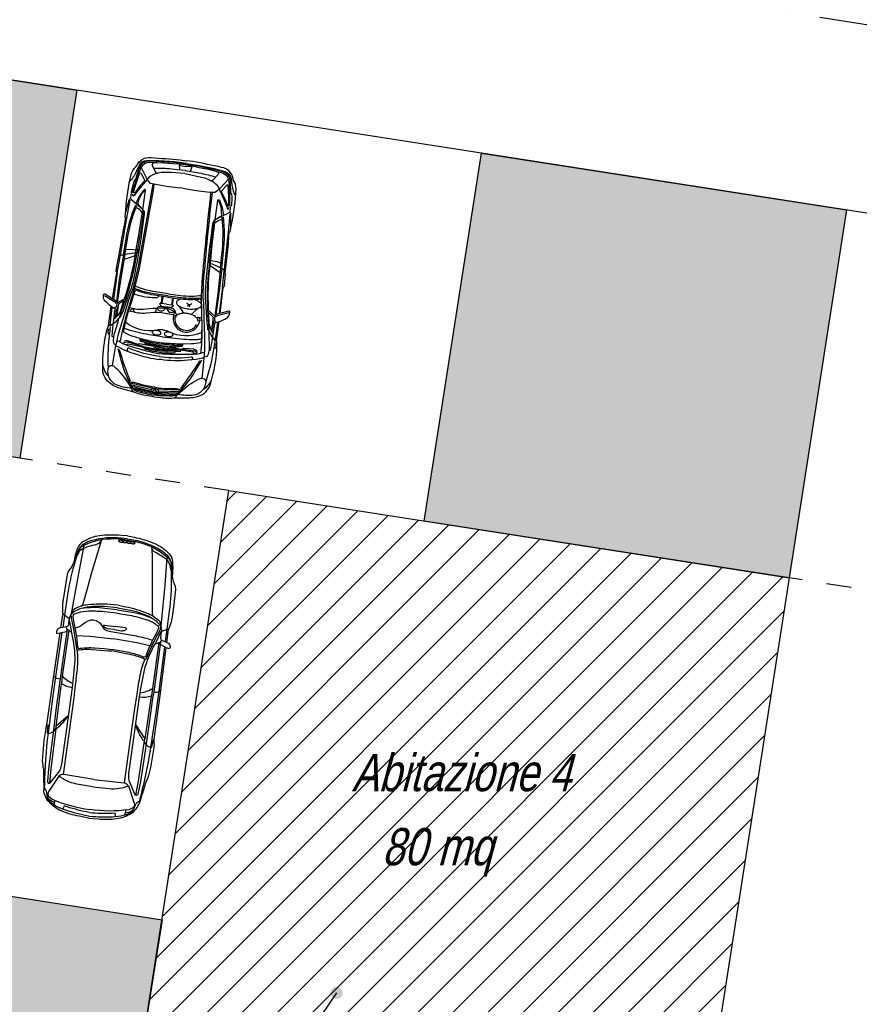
# Model space of a CAD drawing. Extents: x 662872 to 741672, y -776821 to -720021.
# Tile 3 of 13: x 679956 to 693489, y -748077 to -732211. Entities that reach past the tile are written whole.
import ezdxf

# ---------------------------------------------------------------- set-up
doc = ezdxf.new("R2010")
doc.units = 0
doc.header["$LTSCALE"] = 200
doc.linetypes.add('CADWORK_13', pattern=[4, 2, -2])
doc.linetypes.add('DASHDOT', pattern=[10, 5, -2.5, 0, -2.5])
doc.layers.get('0').update_dxf_attribs({"linetype": 'CONTINUOUS'})
doc.layers.add('Immagini elementi utilizzati', color=7, linetype='CONTINUOUS')
doc.layers.add('Planimetria', color=7, linetype='CONTINUOUS')
doc.styles.add('CADWORK6', font='UNIVERS')

# ---------------------------------------------------------------- blocks, each defined once
blk = doc.blocks.new('CDWK_EXTR_4')
at = {"lineweight": -2}
h = blk.add_hatch(color=0, dxfattribs=at)
edge = h.paths.add_edge_path()
edge.add_arc((0, 0), 0.5, 0, 360)

msp = doc.modelspace()

# ---------------------------------------------------------------- hatches: boundary and pattern name
at = {"layer": 'Immagini elementi utilizzati', "linetype": 'Continuous'}
for points in [[(674999, -732431), (680879, -733346), (679956, -739275), (674076, -738360)], [(687401, -734361), (693281, -735277), (692358, -741205), (686478, -740290)], [(678880, -746192), (682250, -746716), (681981, -748445), (691012, -749851), (687369, -773260), (674205, -776228)]]:
    msp.add_hatch(color=106, dxfattribs=at).paths.add_polyline_path(points)
h = msp.add_hatch(dxfattribs=at)
h.set_pattern_fill('ANSI31', color=9, scale=125.985042, style=0, pattern_type=2)
h.set_pattern_definition([(45, (0, 0), (282.84271, -282.84271), [])])
h.paths.add_polyline_path([(683327, -739800), (692358, -741205), (691012, -749851), (681981, -748445)])

# ---------------------------------------------------------------- linework, layer by layer
at = {"layer": 'Immagini elementi utilizzati', "color": 7, "linetype": 'Continuous', "lineweight": -3}
for p, q in [((736456, -741997), (663830, -730693)), ((685063, -747894), (683035, -750847))]:
    msp.add_line(p, q, dxfattribs=at)
at = {"layer": 'Immagini elementi utilizzati', "color": 16}
for p, q in [((681740, -735097), (681758, -735014)), ((683349, -735319), (683354, -735234)), ((681616, -736082), (681837, -736005)), ((681530, -736289), (681575, -736030)), ((683201, -736301), (683010, -736167)), ((681530, -736289), (681467, -736712)), ((683227, -736524), (683254, -736262)), ((683227, -736524), (683173, -736948)), ((682249, -736671), (682234, -736782)), ((682264, -736673), (682249, -736785)), ((682417, -736694), (682401, -736806)), ((682432, -736696), (682416, -736808)), ((682677, -736798), (682663, -736836)), ((682687, -736800), (682691, -736840)), ((681390, -737145), (681433, -736832)), ((681503, -737015), (681516, -736882)), ((681813, -736924), (681707, -736908)), ((682156, -736858), (682146, -736925)), ((682451, -736894), (682452, -736905)), ((682603, -736942), (682524, -736824)), ((682720, -736961), (682832, -736860)), ((682889, -737061), (682827, -737051)), ((683057, -737230), (683080, -737098)), ((683130, -737386), (683173, -737073)), ((682060, -737452), (682066, -737413)), ((682140, -737469), (682143, -737450)), ((682155, -737543), (682153, -737558)), ((682170, -737503), (682169, -737527)), ((682200, -737462), (682196, -737482)), ((682209, -737510), (682206, -737531)), ((682250, -737518), (682247, -737537)), ((682298, -737519), (682295, -737537)), ((682327, -737558), (682325, -737578)), ((682523, -737464), (682363, -737481)), ((682487, -737552), (682493, -737531)), ((682760, -737545), (682746, -737568)), ((682075, -738175), (681745, -738094)), ((682075, -738200), (681762, -738123)), ((682184, -738215), (682506, -738226)), ((682191, -738191), (682531, -738202)), ((680619, -742009), (680650, -741801)), ((680754, -741865), (680649, -741783)), ((682239, -742070), (682363, -742020)), ((682329, -742245), (682356, -742037)), ((680746, -743417), (680541, -743599)), ((681825, -743567), (681973, -743797)), ((680654, -744935), (680677, -744881)), ((681501, -745052), (681494, -744994))]:
    msp.add_line(p, q, dxfattribs=at)
at = {"layer": 'Immagini elementi utilizzati', "color": 7, "linetype": 'CADWORK_13', "lineweight": -3}
for p, q in [((683327, -739800), (679956, -739275)), ((695729, -741730), (692358, -741205))]:
    msp.add_line(p, q, dxfattribs=at)
at = {"layer": 'Immagini elementi utilizzati', "color": 106, "linetype": 'Continuous', "lineweight": -3}
for points in [[(674999, -732431), (680879, -733346), (679956, -739275), (674076, -738360)], [(687401, -734361), (693281, -735277), (692358, -741205), (686478, -740290)], [(678880, -746192), (682250, -746716), (681981, -748445), (691012, -749851), (687369, -773260), (674205, -776228)]]:
    msp.add_lwpolyline(points, close=True, dxfattribs=at)
at = {"layer": 'Immagini elementi utilizzati', "color": 16}
for points in [[(681454, -736704), (681520, -736287, -0.22672), (681509, -736255), (681541, -736073), (681550, -736059), (681597, -735778, -0.014239), (681669, -735411), (681658, -735392), (681666, -735278, -0.04107), (681753, -734706, -0.162149), (681829, -734584), (681843, -734560, -0.330988), (682071, -734433, -0.002712), (682542, -734468), (682645, -734483)], [(682639, -734527), (682453, -734504), (682202, -734484), (682001, -734484, 0.308355), (681874, -734570), (681833, -734662, -0.086012), (681728, -734820)], [(682637, -734539), (682436, -734513), (682052, -734491, 0.3608), (681872, -734625), (681821, -734785), (681804, -734796), (681783, -734859), (681752, -734983, 0.981836), (681775, -734991), (681793, -734938), (681821, -734838), (681821, -734793)], [(682636, -734551), (682532, -734538), (682419, -734534), (682290, -734521), (682165, -734517), (682051, -734514, 0.282627), (681909, -734595), (681882, -734664, 0.022279), (681827, -734831)], [(682166, -734519), (682118, -734523, 0.616913), (682094, -734560), (682156, -734682), (682184, -734683)], [(682636, -734551), (682739, -734567), (682849, -734593), (682976, -734615), (683097, -734646), (683208, -734674, -0.282627), (683323, -734791), (683330, -734865, -0.022279), (683338, -735040)], [(682637, -734539), (682838, -734568), (683214, -734652, -0.3608), (683350, -734830), (683356, -734997), (683370, -735013), (683373, -735079), (683368, -735206, -0.981836), (683344, -735208), (683341, -735152), (683341, -735048), (683354, -735005)], [(682639, -734527), (682824, -734556), (683071, -734604), (683265, -734659, -0.308355), (683364, -734776), (683378, -734876, 0.086012), (683436, -735056)], [(683188, -736944), (683238, -736525, 0.22672), (683257, -736497), (683276, -736313), (683270, -736297), (683302, -736014, 0.014239), (683332, -735641), (683348, -735626), (683372, -735514, 0.04107), (683443, -734940, 0.162149), (683403, -734802), (683396, -734774, 0.330988), (683211, -734591, 0.002712), (682749, -734496), (682645, -734483)], [(682616, -734691), (682390, -734674, 0.059425), (682184, -734683, 0.154561), (682030, -734761), (681860, -734964), (681817, -735025, -0.069012), (681791, -735052, -0.66842), (681784, -735049), (681782, -735022)], [(681794, -734987), (681813, -734922), (681835, -734852), (681888, -734689, -0.639025), (681914, -734689), (681966, -734791, -0.282363), (681964, -734815), (681883, -734907), (681815, -734997, -0.924475), (681794, -734987)], [(682623, -734643), (682493, -734629), (682364, -734616, 0.035043), (682119, -734608)], [(682616, -734691), (682838, -734736, -0.059425), (683034, -734800, -0.154561), (683162, -734917), (683270, -735159), (683295, -735229, 0.069012), (683312, -735263, 0.66842), (683320, -735261), (683329, -735236)], [(682623, -734643), (682752, -734665), (682879, -734687, -0.035043), (683117, -734747)], [(683096, -734648), (683141, -734665, -0.616913), (683154, -734707), (683061, -734807), (683034, -734800)], [(681450, -737789), (681482, -737591), (681508, -737461, -0.034648), (681625, -737029), (681694, -736802, -0.019919), (681797, -736505), (681847, -736302, 0.006263), (682105, -734861)], [(681577, -737410, -0.028575), (681668, -737012), (681818, -736513), (681818, -736513), (681868, -736310, 0.006263), (682126, -734870)], [(683327, -735199), (683326, -735131), (683325, -735058), (683318, -734887, 0.639025), (683293, -734880), (683215, -734964, 0.282363), (683210, -734988), (683263, -735098), (683304, -735203, 0.924475), (683327, -735199)], [(681939, -735275), (681985, -734964, 0.816662), (681961, -734952, 0.079713), (681835, -735162)], [(681935, -735263), (681859, -735180), (681876, -735125, -0.114265), (681968, -734967, -0.424137), (681985, -734966)], [(682878, -737590, 0.028575), (682899, -737182), (682889, -736661), (682889, -736661), (682896, -736453, -0.006263), (683039, -734996)], [(682897, -737989), (682920, -737790), (682931, -737658, 0.034648), (682935, -737210), (682931, -736974, 0.019919), (682912, -736659), (682919, -736450, -0.006263), (683062, -734994)], [(681669, -735312), (681723, -735113, -0.646794), (681759, -735107), (681799, -735145), (681842, -735182), (681939, -735275, -0.246959), (681964, -735346), (681926, -735617, -0.017573), (681791, -736394, -0.037439), (681734, -736588), (681623, -736901), (681589, -736984, -0.157898), (681549, -737033), (681535, -737041), (681499, -737086), (681418, -737146), (681390, -737145)], [(681627, -736001), (681670, -735737, -0.058853), (681826, -735192)], [(681649, -735997), (681686, -735778, -0.048686), (681842, -735204)], [(683109, -735437), (683149, -735125, -0.816662), (683176, -735120, -0.079713), (683240, -735357)], [(683117, -735427), (683212, -735367), (683211, -735309, 0.114265), (683165, -735132, 0.424137), (683149, -735127)], [(681954, -735294), (681946, -735350, -0.013087), (681850, -735930), (681842, -735974), (681811, -736143, -0.042666), (681637, -736784), (681593, -736913, -0.004809), (681545, -737050), (681537, -737084), (681480, -737273), (681467, -737314, -0.873881), (681445, -737309), (681459, -737174), (681472, -737050), (681492, -736893)], [(681945, -735337), (681909, -735293, 0.1387), (681829, -735236)], [(683360, -735546), (683362, -735340, 0.646794), (683328, -735324), (683280, -735350), (683228, -735374), (683109, -735437, 0.246959), (683066, -735499), (683029, -735770, 0.017573), (682948, -736554, 0.037439), (682950, -736756), (682972, -737088), (682982, -737176, 0.157898), (683008, -737235), (683019, -737247), (683041, -737299), (683103, -737379), (683130, -737386)], [(683212, -736220), (683242, -735955, 0.058853), (683240, -735388)], [(683090, -735451), (683082, -735507, 0.013087), (683017, -736091), (683013, -736136), (682996, -736307, 0.042666), (682990, -736971), (682998, -737107, 0.004809), (683007, -737252), (683005, -737287), (683009, -737484), (683010, -737528, 0.873881), (683033, -737529), (683056, -737395), (683077, -737272), (683100, -737115)], [(683087, -735496), (683134, -735462, -0.1387), (683226, -735429)], [(683192, -736211), (683216, -735990, 0.048686), (683222, -735395)], [(681649, -735997), (681579, -736409), (681525, -736773), (681646, -736709), (681682, -736596, 0.040731), (681825, -735974)], [(683192, -736211), (683148, -736626), (683101, -736991), (683002, -736897), (682998, -736778, -0.040731), (683029, -736140)], [(681541, -736838), (681506, -736899), (681493, -736874), (681432, -736831, -0.050887), (681336, -736748, -0.243146), (681307, -736648, -0.147776), (681314, -736634, -0.339074), (681335, -736631), (681529, -736750)], [(681322, -736658), (681489, -736756), (681505, -736778), (681525, -736773), (681519, -736819, -0.360118), (681476, -736858)], [(682340, -736685), (682161, -736658, -0.051248), (681863, -736581, -0.034309), (681850, -736575, 0.416014), (681813, -736584), (681795, -736632), (681735, -736818, 0.024249), (681627, -737220, 0.313213), (681637, -737246, 0.075975), (681764, -737303), (681892, -737341, 0.035977), (682239, -737417)], [(681796, -736629), (681882, -736653, 0.074658), (682160, -736687, 0.235772), (682203, -736664)], [(682344, -736661), (682131, -736629, -0.052833), (681809, -736544)], [(682348, -736628), (682147, -736598, -0.066321), (681820, -736505)], [(682344, -736661), (682557, -736688, 0.052833), (682890, -736693)], [(682348, -736628), (682550, -736654, 0.066321), (682890, -736653)], [(681487, -737032), (681519, -736999, 0.124086), (681591, -736876), (681636, -736743), (681547, -736791), (681519, -736999)], [(682325, -736795), (682234, -736782), (682226, -736781, 0.576839), (682215, -736793, 0.22686), (682244, -736827, 0.03832), (682318, -736844)], [(682340, -736685), (682520, -736707, 0.051248), (682828, -736714, 0.034309), (682842, -736712, -0.416014), (682876, -736731), (682880, -736782), (682887, -736977, -0.024249), (682882, -737394, -0.313213), (682864, -737416, -0.075975), (682727, -737436), (682593, -737438, -0.035977), (682239, -737417)], [(682325, -736795), (682416, -736808), (682424, -736809, -0.576839), (682431, -736823, -0.22686), (682394, -736848, -0.03832), (682318, -736844)], [(681724, -736851), (681800, -736866, 0.082544), (682001, -736873), (682103, -736862), (682156, -736858), (682208, -736853, -0.165536), (682444, -736912), (682458, -736899), (682464, -736925, 0.348895), (682510, -736962)], [(681800, -736866), (681793, -736880, 0.4636), (681813, -736924), (681868, -736933, 0.072747), (681998, -736935, -0.114675), (682481, -736981)], [(682318, -736844), (682241, -736833, 0.105933), (682197, -736836, 0.260779), (682177, -736856)], [(682318, -736844), (682396, -736855, -0.105933), (682437, -736870, -0.260779), (682451, -736894)], [(682444, -736912), (682430, -737012, 0.981428), (682858, -737056)], [(682463, -736977), (682456, -737018, 0.789163), (682807, -737124)], [(683068, -737250), (683045, -737210, -0.124086), (683009, -737073), (683002, -736932), (683074, -737003), (683046, -737210)], [(683068, -737049), (683085, -737118), (683105, -737097), (683175, -737073, 0.050887), (683290, -737019, 0.243146), (683345, -736930, 0.147776), (683342, -736915, 0.339074), (683322, -736906), (683104, -736968)], [(683327, -736935), (683140, -736984), (683119, -737001), (683101, -736991), (683094, -737037, 0.360118), (683125, -737086)], [(682119, -738287), (682014, -738271, -0.053389), (681782, -738210), (681720, -738191), (681585, -738154, -0.097002), (681398, -738060, -0.24515), (681296, -737820), (681299, -737665, -0.064393), (681374, -737180, -0.080265), (681390, -737145)], [(681413, -737167), (681394, -737354, 0.039854), (681382, -737822)], [(682253, -737319), (682043, -737287, -0.037908), (681694, -737206, -0.084346), (681636, -737177)], [(682267, -737211), (682257, -737209, 0.067236), (682176, -737209)], [(682267, -737211), (682278, -737213, -0.067236), (682356, -737234)], [(681467, -737314), (681463, -737392, 0.353838), (681510, -737452)], [(681522, -737391), (681552, -737385), (681563, -737398), (681577, -737410), (681600, -737421, 0.034872), (681718, -737467, 0.020175), (682166, -737587), (682214, -737595)], [(681641, -737440), (681640, -737411), (681649, -737394, -0.451847), (681691, -737383), (681876, -737447), (681887, -737427), (682289, -737503)], [(681897, -737374), (681900, -737354, 0.051599), (682580, -737444), (682578, -737459)], [(681983, -737415), (682209, -737457), (682330, -737470), (682404, -737495), (682576, -737474), (682578, -737459), (682523, -737464, -0.059716), (681897, -737374), (681906, -737391), (681983, -737415)], [(682119, -738287), (682224, -738300, 0.053389), (682464, -738304), (682528, -738303), (682668, -738304, 0.097002), (682874, -738264, 0.24515), (683037, -738061), (683076, -737911, 0.064393), (683136, -737424, 0.080265), (683130, -737386)], [(682253, -737319), (682463, -737345, 0.037908), (682821, -737362, 0.084346), (682884, -737349)], [(683101, -737401), (683069, -737586, -0.039854), (682954, -738040)], [(681506, -737469), (681539, -737480), (681623, -737524), (681749, -737572, 0.059318), (682173, -737681), (682202, -737685)], [(681540, -737512), (681593, -737709, 0.048096), (681731, -738073)], [(682209, -737636), (682113, -737621, -0.064407), (681713, -737505, 0.674352), (681687, -737529), (681699, -737553)], [(682935, -737587), (682908, -737573), (682895, -737582), (682878, -737590), (682852, -737595, -0.034872), (682727, -737607, -0.020175), (682263, -737600), (682214, -737595)], [(682746, -737568), (682785, -737596), (682804, -737585, 0.572794), (682804, -737540), (682764, -737519), (682607, -737508, 0.200185), (682577, -737518)], [(683010, -737528), (682993, -737603, -0.353838), (682931, -737648)], [(682930, -737666), (682895, -737667), (682802, -737687), (682669, -737700, -0.059318), (682231, -737689), (682202, -737685)], [(682209, -737636), (682305, -737648, 0.064407), (682721, -737645, -0.674352), (682740, -737674), (682722, -737695)], [(682886, -737699), (682781, -737874, -0.048096), (682550, -738186)], [(681782, -738210), (681756, -738145), (681699, -738053, 0.081397), (681479, -737802, 0.568384), (681376, -737839, 0.355083), (681510, -738090, 0.089347), (681756, -738145)], [(682140, -738134), (682088, -738127, -0.042178), (681874, -738079, 0.022129), (681802, -738059, 0.109018), (681757, -738059, 0.433469), (681741, -738087), (681771, -738139, 0.086224), (681802, -738176, 0.141891), (681876, -738209), (682055, -738253), (682122, -738264)], [(682464, -738304), (682506, -738248), (682586, -738176, -0.081397), (682866, -737994, -0.568384), (682955, -738057, -0.355083), (682758, -738262, -0.089347), (682506, -738248)], [(682124, -738245), (682088, -738239, -0.031426), (681791, -738165)], [(682140, -738134), (682192, -738141, 0.042178), (682410, -738153, -0.022129), (682485, -738154, -0.109018), (682528, -738166, -0.433469), (682536, -738197), (682493, -738239, -0.086224), (682454, -738266, -0.141891), (682373, -738278), (682189, -738271), (682122, -738264)], [(682124, -738245), (682161, -738249, 0.031426), (682467, -738259)], [(681689, -740576), (681584, -740565, 0.093873), (681120, -740605, 0.061761), (680997, -740656, 0.16816), (680899, -740769), (680827, -740955, -0.099341), (680736, -741101), (680721, -741150), (680660, -741523, 0.012375), (680650, -741595, 0.022457), (680645, -741676, 0.032661), (680650, -741801)], [(681695, -740529), (681590, -740521, 0.052531), (681245, -740528, 0.110901), (680973, -740626, 0.158916), (680890, -740727, 0.053011), (680827, -740955)], [(681686, -740598), (681546, -740579), (681421, -740580, 0.127442), (680948, -740709, 0.141213), (680899, -740769), (680869, -740876), (680833, -740994)], [(680869, -740876), (680907, -740800, -0.184882), (680989, -740726, -0.036467), (681212, -740659, 0.239922), (681273, -740594)], [(681273, -740594), (681214, -740785), (681111, -741142), (681058, -741325), (680995, -741555), (680976, -741625, -0.229132), (680943, -741664)], [(681686, -740598), (681826, -740617), (681946, -740653, -0.127442), (682366, -740905, -0.141213), (682397, -740976), (682397, -741087), (682399, -741210)], [(681689, -740576), (681793, -740594, -0.093873), (682229, -740758, -0.061761), (682333, -740841, -0.16816), (682397, -740976), (682415, -741175, 0.099341), (682464, -741340), (682465, -741391), (682422, -741767, -0.012375), (682412, -741839, -0.022457), (682396, -741918, -0.032661), (682356, -742037)], [(681695, -740529), (681799, -740550, -0.052531), (682129, -740650, -0.110901), (682365, -740818, -0.158916), (682417, -740938, -0.053011), (682415, -741175)], [(682085, -740706), (682090, -740906), (682091, -741277), (682093, -741468), (682091, -741707), (682090, -741779, 0.229132), (682112, -741825)], [(682397, -741087), (682380, -741004, 0.184882), (682322, -740911, 0.036467), (682125, -740785, -0.239922), (682085, -740706)], [(680833, -740994, 0.035751), (680720, -741512), (680678, -741805), (680649, -742005)], [(682399, -741210, -0.035751), (682367, -741740), (682329, -742034), (682302, -742233)], [(681541, -741645), (681413, -741635, 0.047399), (681057, -741640, 0.082248), (680855, -741697, 0.253559), (680783, -741795, 0.112818), (680754, -741865)], [(681535, -741689), (681323, -741669, 0.086183), (680949, -741699, 0.13742), (680783, -741795), (680784, -741855), (680801, -741928, -0.030987), (680870, -742353, 0.377705), (680887, -742368, -0.06444), (681120, -742359), (681389, -742379), (681439, -742384)], [(681530, -741723), (681331, -741697, 0.066746), (680949, -741699)], [(681535, -741689), (681744, -741728, -0.086183), (682096, -741858, -0.13742), (682230, -741995), (682213, -742053), (682177, -742118, 0.030987), (681995, -742508, -0.377705), (681974, -742519, 0.06444), (681752, -742446), (681488, -742393), (681439, -742384)], [(681530, -741723), (681729, -741752, -0.066746), (682096, -741858)], [(681541, -741645), (681667, -741670, -0.047399), (682008, -741772, -0.082248), (682187, -741882, -0.253559), (682230, -741995, -0.112818), (682239, -742070)], [(680795, -742089), (680775, -741966), (680754, -741865), (680751, -741874), (680741, -741961, -0.332224), (680708, -741996)], [(681523, -741773), (681323, -741753, 0.0385), (681028, -741746, 0.086865), (680839, -741789, 0.365613), (680813, -741841, -0.069047), (680816, -741873, -0.044014), (680888, -742319, 0.419626), (680932, -742339, -0.043394), (681160, -742332), (681319, -742345), (681442, -742360)], [(682096, -742214, 0.036485), (681998, -742184, 0.016286), (681743, -742128), (681426, -742075), (681381, -742066, -0.22351), (681313, -742017), (681289, -741982, 0.519057), (680981, -741954, -0.105865), (680848, -742016)], [(681523, -741773), (681722, -741808, -0.0385), (682008, -741881, -0.086865), (682178, -741975, -0.365613), (682189, -742031, 0.069047), (682177, -742061, 0.044014), (681987, -742471, -0.419626), (681939, -742478, 0.043394), (681721, -742410), (681565, -742379), (681442, -742360)], [(680708, -741996), (680619, -742009, 0.192693), (680560, -742043, 0.305977), (680556, -742100), (680604, -742093), (680715, -742069), (680720, -742035), (680708, -741996)], [(681486, -742040), (681374, -742026, -0.147195), (681327, -742003), (681309, -741985, -0.682523), (681322, -741966), (681493, -741992)], [(681486, -742040), (681598, -742057, 0.147195), (681650, -742048), (681673, -742035, 0.682523), (681665, -742013), (681493, -741992)], [(680637, -742086), (680532, -742803), (680484, -743145), (680414, -743709, 0.026737), (680354, -744551, -0.073435), (680343, -744621)], [(680806, -742973, 0.013563), (680848, -742538, 0.069139), (680795, -742089)], [(682138, -742275), (682192, -742162), (682239, -742070), (682239, -742079), (682225, -742166, 0.332224), (682248, -742209)], [(682248, -742209), (682329, -742245, -0.192693), (682377, -742295, -0.305977), (682366, -742350), (682321, -742331), (682221, -742277), (682226, -742244), (682248, -742209)], [(680851, -742979, 0.004609), (680886, -742672, 0.051135), (680887, -742368)], [(682292, -742315), (682198, -743034), (682151, -743376), (682065, -743937, -0.026737), (681894, -744764, 0.073435), (681886, -744835)], [(681888, -743122, -0.013563), (681966, -742692, -0.069139), (682138, -742275)], [(681843, -743116, -0.004609), (681892, -742811, -0.051135), (681974, -742519)], [(680595, -742943), (680546, -743295), (680483, -743787), (680419, -744283), (680406, -744487, 0.780516), (680454, -744503), (680567, -744363, 0.12657), (680637, -744207), (680711, -743675), (680806, -742973)], [(682099, -743151), (682050, -743503), (681978, -743993), (681904, -744488), (681862, -744689, -0.780516), (681811, -744691), (681741, -744526, -0.12657), (681715, -744356), (681789, -743824), (681888, -743122)], [(680540, -743634), (680557, -743631, 0.060286), (680744, -743428)], [(680376, -743634, 0.035425), (680321, -744154, 0.036728), (680338, -744284), (680338, -744452), (680338, -744452, -0.032956), (680343, -744621)], [(680394, -743573), (680410, -743579), (680401, -743696, 0.469917), (680419, -743714, 0.240198), (680540, -743634)], [(681965, -743831), (681949, -743824, -0.060286), (681824, -743577)], [(682123, -743876, -0.035425), (682034, -744391, -0.036728), (681982, -744512), (681937, -744674), (681937, -744674, 0.032956), (681886, -744835)], [(682122, -743812), (682105, -743813), (682081, -743929, -0.469917), (682059, -743941, -0.240198), (681965, -743831)], [(681152, -744456), (680670, -744375, 0.239865), (680589, -744401), (680425, -744644, 0.294448), (680423, -744726), (680480, -744771, 0.07377), (681086, -744937)], [(681136, -744573), (680876, -744528, -0.122714), (680589, -744401)], [(680518, -744868), (680516, -744827), (680467, -744806, -0.278138), (680400, -744712), (680396, -744664, 0.257439), (680344, -744589)], [(681152, -744456), (681638, -744509, -0.239865), (681709, -744556), (681801, -744835, -0.294448), (681781, -744914), (681714, -744942, -0.07377), (681086, -744937)], [(681136, -744573), (681398, -744600, 0.122714), (681709, -744556)], [(681066, -745076), (680915, -745048, -0.054292), (680628, -744961, -0.109797), (680429, -744818, -0.160651), (680343, -744621)], [(681071, -745045), (681013, -745033, -0.032561), (680654, -744935, -0.145096), (680374, -744735)], [(681079, -744987), (681035, -744978, -0.032561), (680677, -744881)], [(681066, -745076), (681220, -745090, 0.054292), (681519, -745084, 0.109797), (681750, -745001, 0.160651), (681886, -744835)], [(681651, -745025), (681663, -744986), (681717, -744979, 0.278138), (681806, -744907), (681824, -744862, -0.257439), (681894, -744803)], [(681071, -745045), (681130, -745049, 0.032561), (681501, -745052, 0.145096), (681825, -744936)], [(681079, -744987), (681123, -744990, 0.032561), (681494, -744994)]]:
    msp.add_lwpolyline(points, format="xyb", dxfattribs=at)
for points in [[(682584, -734926), (682493, -734918), (682324, -734898), (682148, -734869), (682065, -734850), (682033, -734811), (681998, -734758), (681921, -734600), (681893, -734576)], [(682536, -734634), (682531, -734546), (682550, -734561), (682632, -734576)], [(682709, -734658), (682738, -734575), (682715, -734584), (682632, -734576)], [(682584, -734926), (682673, -734943), (682842, -734969), (683019, -734989), (683104, -734993), (683145, -734965), (683193, -734923), (683310, -734792), (683344, -734776)], [(681579, -736007), (681653, -735597), (681682, -735408), (681737, -735121)], [(681825, -735974), (681876, -735676), (681939, -735275)], [(683257, -736239), (683298, -735824), (683321, -735635), (683346, -735343)], [(683029, -736140), (683061, -735840), (683109, -735437)], [(681627, -736001), (681561, -736401), (681514, -736741)], [(681882, -735906), (681843, -735974), (681796, -735974), (681620, -736002), (681556, -736028)], [(681852, -735923), (681734, -735917), (681641, -735919)], [(682993, -736059), (683012, -736136), (683057, -736148), (683219, -736223), (683274, -736265)], [(683018, -736084), (683132, -736110), (683221, -736138)], [(683212, -736220), (683167, -736623), (683120, -736963)], [(682561, -736712), (682543, -736716), (682528, -736722), (682515, -736728), (682503, -736735), (682495, -736743), (682488, -736751), (682484, -736760), (682483, -736769), (682484, -736779), (682487, -736788), (682494, -736798), (682502, -736807), (682513, -736817), (682526, -736826), (682541, -736834), (682558, -736842), (682577, -736849), (682597, -736856), (682618, -736861), (682640, -736866), (682662, -736870), (682685, -736872), (682708, -736874), (682730, -736875), (682752, -736874), (682773, -736873), (682793, -736870), (682811, -736866), (682828, -736862), (682843, -736856), (682856, -736849), (682867, -736842), (682875, -736834), (682881, -736826)], [(682649, -736774), (682650, -736779), (682653, -736784), (682658, -736789), (682664, -736793), (682671, -736796), (682679, -736799), (682687, -736800), (682695, -736801), (682703, -736800), (682710, -736799), (682717, -736796), (682722, -736793), (682727, -736789), (682730, -736784)], [(682880, -736789), (682875, -736782), (682869, -736775), (682862, -736768), (682854, -736762), (682845, -736755), (682834, -736749), (682823, -736743), (682810, -736737), (682797, -736732), (682783, -736727), (682768, -736722), (682753, -736718)], [(681416, -737140), (681430, -736990), (681449, -736857)], [(682827, -737069), (682828, -737058), (682826, -737047), (682822, -737036), (682816, -737025), (682808, -737014), (682797, -737004), (682785, -736994), (682771, -736984), (682755, -736976), (682738, -736968), (682720, -736961), (682701, -736955), (682682, -736950), (682661, -736946), (682641, -736944), (682621, -736942), (682601, -736942), (682582, -736943), (682563, -736946), (682545, -736949), (682529, -736954), (682514, -736959), (682501, -736966), (682490, -736974), (682481, -736982), (682474, -736992), (682469, -737001), (682466, -737012)], [(682809, -737014), (682830, -737003), (682888, -737011)], [(683107, -737374), (683133, -737225), (683152, -737093)], [(681410, -737201), (681396, -737200), (681382, -737206), (681376, -737257), (681386, -737271), (681402, -737273)], [(682167, -737219), (682155, -737217), (682144, -737217), (682133, -737218), (682123, -737220), (682114, -737223), (682106, -737226), (682100, -737231), (682095, -737236), (682093, -737241), (682092, -737247), (682093, -737253), (682096, -737259), (682101, -737265), (682107, -737271), (682115, -737276), (682125, -737280), (682135, -737284), (682146, -737287), (682157, -737289)], [(682157, -737289), (682169, -737290), (682180, -737290), (682191, -737290), (682201, -737288), (682210, -737285), (682218, -737281), (682224, -737277), (682229, -737272), (682232, -737266), (682232, -737261), (682231, -737255), (682228, -737249), (682224, -737243), (682217, -737237), (682209, -737232), (682200, -737227), (682190, -737224), (682179, -737221), (682167, -737219)], [(682362, -737245), (682350, -737244), (682339, -737244), (682328, -737245), (682318, -737247), (682309, -737250), (682301, -737253), (682295, -737258), (682290, -737263), (682288, -737268), (682287, -737274), (682288, -737280), (682291, -737286), (682296, -737292), (682302, -737298), (682310, -737303), (682320, -737307), (682330, -737311), (682341, -737314), (682352, -737316)], [(682352, -737316), (682364, -737317), (682375, -737317), (682386, -737317), (682396, -737315), (682405, -737312), (682413, -737308), (682419, -737304), (682424, -737299), (682427, -737293), (682427, -737288), (682426, -737282), (682423, -737276), (682419, -737270), (682412, -737264), (682404, -737259), (682395, -737254), (682385, -737251), (682374, -737248), (682362, -737245)], [(681640, -737411), (681699, -737404), (681916, -737465), (682055, -737499), (682122, -737508), (682124, -737495), (682250, -737518), (682287, -737516), (682289, -737503)], [(681669, -737451), (681703, -737432), (681914, -737480), (681966, -737502), (681970, -737517), (682115, -737552), (682153, -737558), (682241, -737574), (682325, -737578), (682426, -737581), (682461, -737573), (682461, -737551), (682487, -737552), (682552, -737553), (682554, -737539)], [(682746, -737568), (682554, -737539), (682289, -737503), (681979, -737433), (681983, -737415), (682063, -737433), (682143, -737450), (682200, -737462), (682404, -737495), (682534, -737515), (682577, -737518), (682742, -737541), (682778, -737549), (682804, -737576)], [(683096, -737434), (683109, -737437), (683121, -737447), (683113, -737497), (683099, -737508), (683083, -737506)], [(682446, -737524), (682445, -737534), (682401, -737538), (682247, -737537), (682121, -737520), (682074, -737512), (681978, -737488), (681916, -737465), (681914, -737480)], [(682467, -737527), (682461, -737551), (682327, -737558), (682220, -737554), (682155, -737543), (681966, -737502)], [(682287, -737516), (682298, -737519), (682359, -737526)], [(682114, -738155), (681766, -738073), (681743, -738070)], [(682109, -738225), (682013, -738204), (681776, -738147)], [(682137, -738156), (682126, -738155), (682116, -738155), (682106, -738157), (682097, -738159), (682089, -738163), (682082, -738167), (682077, -738172), (682073, -738178), (682072, -738184), (682072, -738190), (682073, -738197), (682077, -738203), (682082, -738209), (682089, -738215), (682097, -738220), (682106, -738224), (682116, -738227), (682127, -738229)], [(682137, -738156), (682115, -738191), (682084, -738210), (682129, -738212)], [(682127, -738229), (682137, -738229), (682148, -738229), (682157, -738228), (682167, -738225), (682175, -738222), (682181, -738218), (682187, -738213), (682190, -738207), (682192, -738201), (682192, -738194), (682190, -738188), (682186, -738181), (682181, -738175), (682174, -738170), (682166, -738165), (682157, -738161), (682147, -738158), (682137, -738156)], [(682137, -738156), (682148, -738196), (682173, -738223), (682129, -738212)], [(682145, -738229), (682243, -738236), (682486, -738245)], [(682159, -738162), (682516, -738177), (682539, -738180)], [(681589, -740600), (681587, -740600), (681586, -740599), (681585, -740599), (681584, -740599), (681583, -740599), (681582, -740599), (681581, -740599), (681580, -740599), (681579, -740599), (681578, -740599), (681577, -740599), (681576, -740599), (681575, -740599), (681574, -740599), (681573, -740599), (681572, -740599), (681571, -740599), (681570, -740599), (681569, -740599), (681568, -740599), (681567, -740599), (681567, -740599), (681566, -740599), (681565, -740599), (681564, -740599), (681563, -740599), (681562, -740600), (681561, -740600), (681561, -740600), (681560, -740600), (681559, -740600), (681558, -740600), (681558, -740601), (681557, -740601), (681556, -740601), (681556, -740601), (681555, -740601), (681554, -740602), (681554, -740602), (681553, -740602), (681553, -740602), (681552, -740603), (681552, -740603), (681551, -740603), (681551, -740604), (681550, -740604), (681550, -740604), (681550, -740605), (681549, -740605), (681549, -740605), (681549, -740606), (681549, -740606), (681548, -740606), (681548, -740607), (681548, -740607), (681548, -740607), (681548, -740608), (681548, -740608), (681548, -740608), (681548, -740609), (681548, -740609), (681548, -740610), (681548, -740610), (681548, -740610), (681548, -740611), (681548, -740611), (681548, -740611), (681548, -740612), (681549, -740612), (681549, -740613), (681549, -740613), (681550, -740613), (681550, -740614), (681550, -740614), (681551, -740615), (681551, -740615), (681551, -740615), (681552, -740616), (681552, -740616), (681553, -740617), (681553, -740617), (681554, -740617), (681555, -740618), (681555, -740618), (681556, -740619), (681557, -740619), (681557, -740619), (681558, -740620), (681559, -740620), (681559, -740620), (681560, -740621), (681561, -740621), (681562, -740621), (681562, -740622), (681563, -740622), (681564, -740622), (681565, -740623), (681566, -740623), (681567, -740623), (681568, -740624), (681569, -740624), (681570, -740624), (681571, -740625), (681571, -740625), (681572, -740625), (681573, -740625), (681574, -740626), (681575, -740626), (681576, -740626), (681577, -740626), (681578, -740626), (681579, -740627), (681581, -740627), (681582, -740627), (681583, -740627), (681584, -740627), (681585, -740627)], [(681585, -740627), (681586, -740628), (681587, -740628), (681588, -740628), (681589, -740628), (681590, -740628), (681591, -740628), (681592, -740628), (681593, -740628), (681594, -740628), (681595, -740628), (681596, -740628), (681597, -740628), (681598, -740628), (681599, -740628), (681600, -740628), (681601, -740628), (681602, -740628), (681603, -740628), (681604, -740628), (681605, -740628), (681606, -740628), (681607, -740628), (681608, -740628), (681608, -740628), (681609, -740628), (681610, -740628), (681611, -740628), (681612, -740627), (681613, -740627), (681613, -740627), (681614, -740627), (681615, -740627), (681616, -740627), (681616, -740626), (681617, -740626), (681618, -740626), (681618, -740626), (681619, -740625), (681619, -740625), (681620, -740625), (681620, -740625), (681621, -740624), (681621, -740624), (681622, -740624), (681622, -740624), (681623, -740623), (681623, -740623), (681623, -740623), (681624, -740622), (681624, -740622), (681624, -740622), (681625, -740621), (681625, -740621), (681625, -740621), (681625, -740620), (681625, -740620), (681625, -740620), (681625, -740619), (681626, -740619), (681626, -740618), (681626, -740618), (681626, -740618), (681625, -740617), (681625, -740617), (681625, -740616), (681625, -740616), (681625, -740616), (681625, -740615), (681624, -740615), (681624, -740614), (681624, -740614), (681624, -740614), (681623, -740613), (681623, -740613), (681623, -740612), (681622, -740612), (681622, -740612), (681621, -740611), (681621, -740611), (681620, -740610), (681620, -740610), (681619, -740610), (681619, -740609), (681618, -740609), (681617, -740609), (681617, -740608), (681616, -740608), (681615, -740607), (681615, -740607), (681614, -740607), (681613, -740606), (681612, -740606), (681612, -740606), (681611, -740605), (681610, -740605), (681609, -740605), (681608, -740604), (681607, -740604), (681606, -740604), (681605, -740603), (681605, -740603), (681604, -740603), (681603, -740603), (681602, -740602), (681601, -740602), (681600, -740602), (681599, -740602), (681598, -740601), (681597, -740601), (681596, -740601), (681595, -740601), (681594, -740601), (681593, -740600), (681592, -740600), (681591, -740600), (681590, -740600), (681589, -740600)], [(681653, -740609), (681652, -740609), (681651, -740608), (681650, -740608), (681649, -740608), (681648, -740608), (681647, -740608), (681646, -740608), (681645, -740608), (681644, -740608), (681643, -740608), (681642, -740608), (681641, -740608), (681640, -740608), (681639, -740608), (681638, -740608), (681637, -740608), (681636, -740608), (681635, -740608), (681634, -740608), (681633, -740608), (681632, -740608), (681631, -740608), (681630, -740608), (681630, -740608), (681629, -740608), (681628, -740608), (681627, -740609), (681626, -740609), (681625, -740609), (681625, -740609), (681624, -740609), (681623, -740609), (681623, -740610), (681622, -740610), (681621, -740610), (681621, -740610), (681620, -740610), (681619, -740611), (681619, -740611), (681618, -740611), (681618, -740611), (681617, -740612), (681617, -740612), (681616, -740612), (681616, -740613), (681615, -740613), (681615, -740613), (681615, -740614), (681614, -740614), (681614, -740614), (681614, -740614), (681613, -740615), (681613, -740615), (681613, -740616), (681613, -740616), (681613, -740616), (681613, -740617), (681613, -740617), (681613, -740617), (681612, -740618), (681612, -740618), (681613, -740618), (681613, -740619), (681613, -740619), (681613, -740620), (681613, -740620), (681613, -740620), (681613, -740621), (681614, -740621), (681614, -740622), (681614, -740622), (681614, -740622), (681615, -740623), (681615, -740623), (681615, -740624), (681616, -740624), (681616, -740624), (681617, -740625), (681617, -740625), (681618, -740626), (681618, -740626), (681619, -740626), (681619, -740627), (681620, -740627), (681621, -740628), (681621, -740628), (681622, -740628), (681623, -740629), (681623, -740629), (681624, -740629), (681625, -740630), (681626, -740630), (681627, -740630), (681627, -740631), (681628, -740631), (681629, -740631), (681630, -740632), (681631, -740632), (681632, -740632), (681633, -740633), (681633, -740633), (681634, -740633), (681635, -740633), (681636, -740634), (681637, -740634), (681638, -740634), (681639, -740635), (681640, -740635), (681641, -740635), (681642, -740635), (681643, -740635), (681644, -740636), (681645, -740636), (681646, -740636), (681647, -740636), (681648, -740636), (681650, -740636)], [(681650, -740636), (681651, -740637), (681652, -740637), (681653, -740637), (681654, -740637), (681655, -740637), (681656, -740637), (681657, -740637), (681658, -740637), (681659, -740637), (681660, -740637), (681661, -740637), (681662, -740637), (681663, -740637), (681664, -740637), (681665, -740637), (681666, -740637), (681667, -740637), (681668, -740637), (681669, -740637), (681670, -740637), (681671, -740637), (681672, -740637), (681672, -740637), (681673, -740637), (681674, -740637), (681675, -740637), (681676, -740637), (681677, -740636), (681677, -740636), (681678, -740636), (681679, -740636), (681680, -740636), (681680, -740635), (681681, -740635), (681682, -740635), (681682, -740635), (681683, -740635), (681684, -740634), (681684, -740634), (681685, -740634), (681685, -740634), (681686, -740633), (681686, -740633), (681687, -740633), (681687, -740633), (681688, -740632), (681688, -740632), (681688, -740632), (681689, -740631), (681689, -740631), (681689, -740631), (681689, -740630), (681690, -740630), (681690, -740630), (681690, -740629), (681690, -740629), (681690, -740628), (681690, -740628), (681690, -740628), (681690, -740627), (681690, -740627), (681690, -740627), (681690, -740626), (681690, -740626), (681690, -740625), (681690, -740625), (681690, -740625), (681690, -740624), (681689, -740624), (681689, -740623), (681689, -740623), (681688, -740623), (681688, -740622), (681688, -740622), (681687, -740621), (681687, -740621), (681687, -740621), (681686, -740620), (681686, -740620), (681685, -740619), (681685, -740619), (681684, -740619), (681683, -740618), (681683, -740618), (681682, -740618), (681682, -740617), (681681, -740617), (681680, -740616), (681679, -740616), (681679, -740616), (681678, -740615), (681677, -740615), (681676, -740615), (681676, -740614), (681675, -740614), (681674, -740614), (681673, -740613), (681672, -740613), (681671, -740613), (681670, -740612), (681669, -740612), (681668, -740612), (681668, -740612), (681667, -740611), (681666, -740611), (681665, -740611), (681664, -740611), (681663, -740610), (681662, -740610), (681661, -740610), (681660, -740610), (681659, -740609), (681658, -740609), (681656, -740609), (681655, -740609), (681654, -740609), (681653, -740609)], [(681715, -740617), (681713, -740617), (681712, -740617), (681711, -740617), (681710, -740617), (681709, -740617), (681708, -740616), (681707, -740616), (681706, -740616), (681705, -740616), (681704, -740616), (681703, -740616), (681702, -740616), (681701, -740616), (681700, -740616), (681699, -740616), (681698, -740616), (681697, -740616), (681696, -740616), (681695, -740616), (681694, -740616), (681693, -740616), (681693, -740616), (681692, -740617), (681691, -740617), (681690, -740617), (681689, -740617), (681688, -740617), (681687, -740617), (681687, -740617), (681686, -740617), (681685, -740618), (681684, -740618), (681684, -740618), (681683, -740618), (681682, -740618), (681682, -740619), (681681, -740619), (681680, -740619), (681680, -740619), (681679, -740620), (681679, -740620), (681678, -740620), (681678, -740620), (681677, -740621), (681677, -740621), (681676, -740621), (681676, -740622), (681676, -740622), (681675, -740622), (681675, -740623), (681675, -740623), (681675, -740623), (681674, -740624), (681674, -740624), (681674, -740624), (681674, -740625), (681674, -740625), (681674, -740625), (681674, -740626), (681674, -740626), (681674, -740627), (681674, -740627), (681674, -740627), (681674, -740628), (681674, -740628), (681674, -740629), (681674, -740629), (681674, -740629), (681675, -740630), (681675, -740630), (681675, -740630), (681676, -740631), (681676, -740631), (681676, -740632), (681677, -740632), (681677, -740633), (681677, -740633), (681678, -740633), (681678, -740634), (681679, -740634), (681679, -740634), (681680, -740635), (681681, -740635), (681681, -740636), (681682, -740636), (681683, -740636), (681683, -740637), (681684, -740637), (681685, -740637), (681685, -740638), (681686, -740638), (681687, -740639), (681688, -740639), (681688, -740639), (681689, -740640), (681690, -740640), (681691, -740640), (681692, -740640), (681693, -740641), (681694, -740641), (681695, -740641), (681696, -740642), (681697, -740642), (681697, -740642), (681698, -740642), (681699, -740643), (681700, -740643), (681701, -740643), (681702, -740643), (681703, -740644), (681704, -740644), (681705, -740644), (681706, -740644), (681708, -740644), (681709, -740645), (681710, -740645), (681711, -740645)], [(681711, -740645), (681712, -740645), (681713, -740645), (681714, -740645), (681715, -740645), (681716, -740645), (681717, -740646), (681718, -740646), (681719, -740646), (681720, -740646), (681721, -740646), (681722, -740646), (681723, -740646), (681724, -740646), (681725, -740646), (681726, -740646), (681727, -740646), (681728, -740646), (681729, -740646), (681730, -740646), (681731, -740646), (681732, -740646), (681733, -740646), (681734, -740645), (681734, -740645), (681735, -740645), (681736, -740645), (681737, -740645), (681738, -740645), (681739, -740645), (681739, -740645), (681740, -740644), (681741, -740644), (681742, -740644), (681742, -740644), (681743, -740644), (681744, -740643), (681744, -740643), (681745, -740643), (681745, -740643), (681746, -740642), (681746, -740642), (681747, -740642), (681747, -740642), (681748, -740641), (681748, -740641), (681749, -740641), (681749, -740640), (681749, -740640), (681750, -740640), (681750, -740639), (681750, -740639), (681751, -740639), (681751, -740638), (681751, -740638), (681751, -740638), (681751, -740637), (681751, -740637), (681751, -740637), (681752, -740636), (681752, -740636), (681752, -740635), (681751, -740635), (681751, -740635), (681751, -740634), (681751, -740634), (681751, -740633), (681751, -740633), (681751, -740633), (681750, -740632), (681750, -740632), (681750, -740632), (681750, -740631), (681749, -740631), (681749, -740630), (681749, -740630), (681748, -740630), (681748, -740629), (681747, -740629), (681747, -740628), (681746, -740628), (681746, -740628), (681745, -740627), (681745, -740627), (681744, -740626), (681743, -740626), (681743, -740626), (681742, -740625), (681741, -740625), (681741, -740625), (681740, -740624), (681739, -740624), (681738, -740623), (681737, -740623), (681737, -740623), (681736, -740622), (681735, -740622), (681734, -740622), (681733, -740622), (681732, -740621), (681731, -740621), (681731, -740621), (681730, -740620), (681729, -740620), (681728, -740620), (681727, -740620), (681726, -740619), (681725, -740619), (681724, -740619), (681723, -740619), (681722, -740618), (681721, -740618), (681720, -740618), (681719, -740618), (681718, -740618), (681717, -740617), (681716, -740617), (681715, -740617)], [(681779, -740626), (681778, -740626), (681777, -740626), (681776, -740626), (681775, -740626), (681774, -740625), (681773, -740625), (681772, -740625), (681771, -740625), (681770, -740625), (681769, -740625), (681768, -740625), (681767, -740625), (681766, -740625), (681765, -740625), (681764, -740625), (681763, -740625), (681762, -740625), (681761, -740625), (681760, -740625), (681759, -740625), (681758, -740625), (681757, -740625), (681756, -740626), (681756, -740626), (681755, -740626), (681754, -740626), (681753, -740626), (681752, -740626), (681751, -740626), (681751, -740626), (681750, -740627), (681749, -740627), (681749, -740627), (681748, -740627), (681747, -740627), (681746, -740628), (681746, -740628), (681745, -740628), (681745, -740628), (681744, -740629), (681744, -740629), (681743, -740629), (681743, -740629), (681742, -740630), (681742, -740630), (681741, -740630), (681741, -740631), (681741, -740631), (681740, -740631), (681740, -740632), (681740, -740632), (681739, -740632), (681739, -740633), (681739, -740633), (681739, -740633), (681739, -740634), (681739, -740634), (681739, -740634), (681738, -740635), (681738, -740635), (681738, -740636), (681739, -740636), (681739, -740636), (681739, -740637), (681739, -740637), (681739, -740637), (681739, -740638), (681739, -740638), (681740, -740639), (681740, -740639), (681740, -740639), (681740, -740640), (681741, -740640), (681741, -740641), (681741, -740641), (681742, -740641), (681742, -740642), (681743, -740642), (681743, -740643), (681744, -740643), (681744, -740643), (681745, -740644), (681745, -740644), (681746, -740645), (681747, -740645), (681747, -740645), (681748, -740646), (681749, -740646), (681749, -740646), (681750, -740647), (681751, -740647), (681752, -740648), (681753, -740648), (681753, -740648), (681754, -740649), (681755, -740649), (681756, -740649), (681757, -740649), (681758, -740650), (681759, -740650), (681759, -740650), (681760, -740651), (681761, -740651), (681762, -740651), (681763, -740651), (681764, -740652), (681765, -740652), (681766, -740652), (681767, -740652), (681768, -740653), (681769, -740653), (681770, -740653), (681771, -740653), (681772, -740653), (681773, -740654), (681774, -740654), (681776, -740654)], [(681776, -740654), (681777, -740654), (681778, -740654), (681779, -740654), (681780, -740654), (681781, -740654), (681782, -740655), (681783, -740655), (681784, -740655), (681785, -740655), (681786, -740655), (681787, -740655), (681788, -740655), (681789, -740655), (681790, -740655), (681791, -740655), (681792, -740655), (681793, -740655), (681794, -740655), (681795, -740655), (681796, -740655), (681797, -740655), (681797, -740655), (681798, -740654), (681799, -740654), (681800, -740654), (681801, -740654), (681802, -740654), (681803, -740654), (681803, -740654), (681804, -740653), (681805, -740653), (681806, -740653), (681806, -740653), (681807, -740653), (681808, -740653), (681808, -740652), (681809, -740652), (681810, -740652), (681810, -740652), (681811, -740651), (681811, -740651), (681812, -740651), (681812, -740651), (681813, -740650), (681813, -740650), (681814, -740650), (681814, -740649), (681814, -740649), (681815, -740649), (681815, -740648), (681815, -740648), (681815, -740648), (681816, -740647), (681816, -740647), (681816, -740647), (681816, -740646), (681816, -740646), (681816, -740646), (681816, -740645), (681816, -740645), (681816, -740644), (681816, -740644), (681816, -740644), (681816, -740643), (681816, -740643), (681816, -740642), (681816, -740642), (681816, -740642), (681815, -740641), (681815, -740641), (681815, -740640), (681814, -740640), (681814, -740640), (681814, -740639), (681813, -740639), (681813, -740638), (681813, -740638), (681812, -740638), (681812, -740637), (681811, -740637), (681811, -740637), (681810, -740636), (681809, -740636), (681809, -740635), (681808, -740635), (681807, -740635), (681807, -740634), (681806, -740634), (681805, -740633), (681805, -740633), (681804, -740633), (681803, -740632), (681802, -740632), (681802, -740632), (681801, -740631), (681800, -740631), (681799, -740631), (681798, -740630), (681797, -740630), (681796, -740630), (681795, -740630), (681794, -740629), (681793, -740629), (681793, -740629), (681792, -740629), (681791, -740628), (681790, -740628), (681789, -740628), (681788, -740628), (681787, -740627), (681786, -740627), (681785, -740627), (681784, -740627), (681782, -740627), (681781, -740626), (681780, -740626), (681779, -740626)], [(680992, -740686), (680903, -741134), (680845, -741456), (680785, -741784)], [(682330, -740871), (682294, -741326), (682262, -741652), (682231, -741984)], [(680795, -742089), (680746, -742047), (680720, -742035), (680647, -742556), (680609, -742832), (680595, -742943)], [(680746, -742047), (680640, -742787), (680628, -742903), (680622, -742947)], [(680376, -743634), (680376, -743634), (680394, -743573), (680506, -742782), (680607, -742092)], [(680868, -742135), (681087, -742147), (681466, -742190)], [(682056, -742299), (681842, -742251), (681466, -742190)], [(682197, -742247), (682098, -742989), (682079, -743103), (682072, -743148)], [(682138, -742275), (682197, -742247), (682226, -742244), (682154, -742764), (682116, -743040), (682099, -743151)], [(682123, -743876), (682123, -743876), (682122, -743812), (682229, -743020), (682318, -742329)], [(680622, -742947), (680541, -743599), (680540, -743634), (680456, -744287), (680437, -744515)], [(680663, -744374), (680722, -743944), (680834, -743138), (680851, -742979)], [(681645, -744510), (681705, -744080), (681817, -743274), (681843, -743116)], [(682072, -743148), (681973, -743797), (681965, -743831), (681868, -744482), (681824, -744707)]]:
    msp.add_lwpolyline(points, dxfattribs=at)
at = {"layer": 'Immagini elementi utilizzati', "color": 7, "linetype": 'Continuous', "lineweight": -3}
msp.add_lwpolyline([(683327, -739800), (692358, -741205), (691012, -749851), (681981, -748445)], close=True, dxfattribs=at)
at = {"layer": 'Immagini elementi utilizzati', "color": 16}
for centre, radius, start, end in [((681743, -736852), 34.3, 257.2956, 333.1714), ((682237, -736832), 72.5, 199.9458, 339.1799), ((682400, -736855), 72.5, 186.4059, 307.1218), ((682055, -736589), 631, 231.1701, 281.0417), ((682871, -737004), 30.8, 194.0636, 259.1034), ((682641, -736670), 631, 243.2019, 293.0735), ((685824, -736354), 4420, 195.362, 202.4446), ((679078, -735420), 4420, 321.799, 328.8816), ((681652, -737714), 362, 191.2675, 222.7621), ((682723, -737862), 362, 301.4815, 332.9762), ((680606, -742707), 125, 216.6444, 271.5525), ((681041, -742393), 562, 224.4826, 246.1447), ((680846, -742609), 366, 233.3904, 263.5988), ((681819, -742501), 562, 278.0989, 299.761), ((681948, -742762), 366, 260.6449, 290.8532), ((682153, -742922), 125, 252.6911, 307.5992), ((681457, -744958), 950, 169.7859, 172.1218), ((680723, -744856), 950, 352.1218, 354.4577)]:
    msp.add_arc(centre, radius, start, end, dxfattribs=at)
at = {"layer": 'Planimetria', "color": 1, "linetype": 'DASHDOT', "lineweight": -3}
msp.add_lwpolyline([(669135, -728482), (715871, -735756), (732683, -735930), (726935, -761778), (721216, -760506), (669706, -772116), (669135, -728482)], dxfattribs=at)

# ---------------------------------------------------------------- block references
at = {"layer": 'Immagini elementi utilizzati', "color": 7, "linetype": 'Continuous', "lineweight": -3, "xscale": 200, "yscale": 200, "zscale": 200, "rotation": 235.52516464}
msp.add_blockref('CDWK_EXTR_4', (685063, -747894), dxfattribs=at)

# ---------------------------------------------------------------- texts
at = {"layer": 'Immagini elementi utilizzati', "color": 2, "lineweight": 18, "style": 'CADWORK6', "oblique": 15, "width": 0.8}
for s, p in [('Abitazione 4', (685309, -744643)), ('80 mq', (685793, -745837))]:
    msp.add_text(s, height=600, dxfattribs=at).set_placement(p)

doc.saveas('drawing.dxf')
